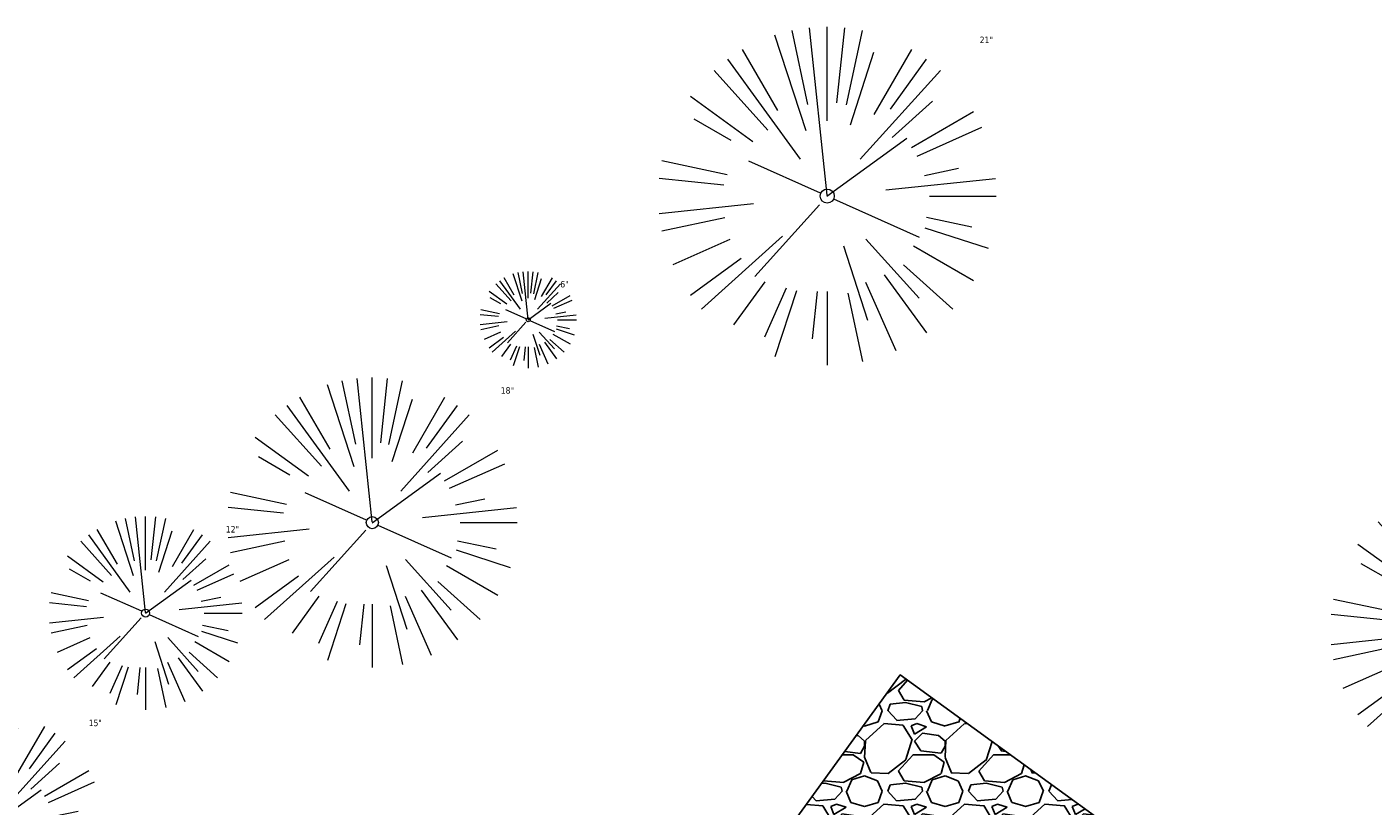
# Model space of a CAD drawing. Header units: feet. Extents: x 1134296 to 1140710, y 647902 to 649877.
# Tile 27 of 57: x 1134353 to 1134437, y 649099 to 649147. Entities that reach past the tile are written whole.
import ezdxf

# ---------------------------------------------------------------- set-up
doc = ezdxf.new("R2010")
doc.units = ezdxf.units.FT
doc.header["$MEASUREMENT"] = 0
for name, color, linetype in [('C-CAMPSITE-PADS', 6, 'Continuous'), ('C-SWLK-GRVL-PATT', 8, 'Continuous'), ('G-XREF', 7, 'Continuous')]:
    doc.layers.add(name, color=color, linetype=linetype)
doc.layers.add('V-SITE-VEGE', color=55, linetype='Continuous', lineweight=18)
doc.layers.add('V-SITE-VEGE-TEXT', color=8, linetype='Continuous', lineweight=18)
doc.styles.add('SEI-Dim & Leader', font='tahoma.ttf')
pattern_1 = [(228.012787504, (3.6, 5), (-40.00000000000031, -45.00000000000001), [0.67268, -66.5954402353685]), (184.969740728, (3.15, 4.5), (59.99999999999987, 5.000000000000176), [1.15434, -114.27962380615]), (132.510447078, (2, 4.4), (50.00000000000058, -54.99999999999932), [0.8139400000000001, -80.5801629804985]), (267.273689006, (0.05, 3.15), (5.000000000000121, 100.0000000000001), [1.05119, -104.067790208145]), (292.833654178, (0, 2.1), (-24.99999999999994, 60.00000000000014), [1.030775, -102.0468656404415]), (357.273689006, (0.4, 1.15), (-100.0000000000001, 5.000000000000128), [1.05119, -104.067790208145]), (37.6942404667, (1.45, 1.1), (-64.99999999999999, -49.99999999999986), [1.390145, -137.62424274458]), (72.2553283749, (2.55, 1.95), (35.00000000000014, 110), [1.31244, -129.9316074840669]), (121.429565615, (2.95, 3.2), (-40.0000000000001, 64.99999999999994), [1.05475, -104.420365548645]), (175.236358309, (2.4, 4.1), (54.99999999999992, -5.00000000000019), [1.20416, -59.0038128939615]), (222.397437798, (1.2, 4.2), (-59.99999999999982, -54.99999999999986), [1.55724, -154.1668750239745]), (138.814074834, (5, 3.1), (-35.00000000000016, 30), [0.5315049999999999, -52.61922406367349]), (171.46923439, (4.600000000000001, 3.45), (64.99999999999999, -9.999999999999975), [1.011185, -100.107557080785]), (225, (3.6, 3.6), (-5.551115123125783e-16, -4.999999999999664), [0.707105, -6.3639628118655]), (203.198590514, (3.25, 4.2), (24.99999999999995, 9.999999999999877), [0.38079, -37.6980755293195]), (291.801409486, (2.9, 4.050000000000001), (-4.99999999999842, 15.00000000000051), [0.538515, -26.3873090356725]), (30.96375653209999, (3.1, 3.55), (15.00000000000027, 9.999999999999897), [0.874645, -28.2801144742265]), (161.565051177, (3.85, 4), (10.00000000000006, -4.999999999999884), [0.632455, -15.178933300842]), (16.389540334, (0, 4.050000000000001), (49.99999999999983, 15.00000000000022), [0.886, -87.714225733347]), (70.3461759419, (0.8500000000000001, 4.3), (-20.0000000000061, -55.00000000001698), [0.7433049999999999, -73.58703873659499]), (293.198590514, (3.85, 5), (-9.999999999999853, 24.99999999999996), [0.761575, -37.3172905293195]), (343.610459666, (4.149999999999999, 4.3), (-49.99999999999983, 15.00000000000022), [0.8859999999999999, -87.71422573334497]), (339.44395478, (0, 0.95), (-25.00000000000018, 10.00000000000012), [0.8543999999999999, -41.86561872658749]), (294.775140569, (0.8, 0.65), (-25.00000000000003, 55.00000000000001), [0.71589, -70.87321531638]), (66.8014094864, (3.9, 0), (9.999999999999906, 24.99999999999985), [0.761575, -37.3172905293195]), (17.3540246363, (4.2, 0.7000000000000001), (-64.99999999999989, -19.99999999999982), [0.838155, -82.97711807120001]), (69.44395478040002, (1.45, 0), (-10.00000000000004, -24.99999999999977), [0.4272, -42.29281872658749]), (101.309932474, (3.6, 0), (-4.999999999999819, 20.00000000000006), [0.25495, -25.240147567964]), (165.963756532, (3.55, 0.25), (14.99999999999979, -5.000000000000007), [1.030775, -19.5847531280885]), (186.009005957, (2.55, 0.5), (50.00000000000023, 4.999999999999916), [0.9552499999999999, -94.56961587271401]), (303.690067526, (3.1, 3.1), (-4.999999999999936, 9.999999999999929), [0.7211099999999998, -17.30664637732]), (353.157226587, (3.5, 2.5), (85.00000000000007, -10.00000000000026), [1.25897, -124.6378131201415]), (60.9453959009, (4.75, 2.35), (-19.99999999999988, -34.99999999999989), [0.51478, -50.963370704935]), (90, (5, 2.8), (-4.999999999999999, 5), [0.3, -4.699999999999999]), (120.256437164, (2.45, 0.65), (20.00000000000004, -35.00000000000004), [0.69462, -68.76759994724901]), (48.01278750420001, (2.1, 1.25), (40, 44.99999999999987), [1.34536, -65.92276023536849]), (0, (3, 2.25), (5, 5), [1.3, -3.7]), (325.3048464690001, (4.3, 2.25), (50.0000000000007, -34.99999999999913), [0.7905699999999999, -78.26637150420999]), (254.054604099, (4.95, 1.8), (-5.000000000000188, -20.00000000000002), [0.72801, -35.6725394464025]), (207.645975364, (4.75, 1.1), (-94.99999999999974, -50.00000000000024), [1.185325, -117.347370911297]), (175.42607874, (3.7, 0.55), (-64.99999999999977, 5.000000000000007), [1.253995, -124.1453670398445])]

# ---------------------------------------------------------------- blocks, each defined once
blk = doc.blocks.new('V-SITE-VEGE-Coniferious Tree 2')
at = {"color": 0, "linetype": 'ByBlock'}
for p, q in [((-0.0574950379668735, 0.2703678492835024), (-0.1039851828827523, 0.4890788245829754)), ((-0.0003172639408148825, 0.0025937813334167), (-0.05229705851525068, 0.4972664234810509)), ((-3.601054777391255e-05, 0.2219193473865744), (-3.601054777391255e-05, 0.5000060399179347)), ((0.02890183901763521, 0.2753366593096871), (0.05222503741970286, 0.4972664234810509)), ((0.0571938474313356, 0.2692740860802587), (0.1039131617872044, 0.4890788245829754)), ((-0.06264093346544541, 0.1926377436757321), (-0.1545378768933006, 0.4755369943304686)), ((-0.07913071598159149, 0.1088658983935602), (-0.2939353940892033, 0.4045257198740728)), ((-0.1460065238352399, 0.2528363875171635), (-0.2500390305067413, 0.4330260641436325)), ((0.06850648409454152, 0.2109817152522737), (0.1382469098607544, 0.425630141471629)), ((0.139142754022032, 0.2410654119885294), (0.2499670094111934, 0.4330260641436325)), ((0.1868724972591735, 0.2572635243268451), (0.2938633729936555, 0.4045257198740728)), ((-0.1756943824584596, 0.1950752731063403), (-0.3346129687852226, 0.3715878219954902)), ((0.09777767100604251, 0.108636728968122), (0.3345409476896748, 0.3715878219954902)), ((-0.2201011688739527, 0.1598873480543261), (-0.4045617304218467, 0.2938993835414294)), ((0.1919663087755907, 0.1728666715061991), (0.3115823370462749, 0.2805763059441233)), ((0.2487690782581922, 0.143647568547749), (0.4329900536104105, 0.2500030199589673)), ((-0.2844040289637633, 0.1641894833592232), (-0.393144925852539, 0.2269610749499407)), ((0.2658942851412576, 0.1183972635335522), (0.4567507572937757, 0.2033670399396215)), ((-0.0009318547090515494, -0.0006770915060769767), (0.2349564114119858, 0.1707208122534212)), ((-0.2961437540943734, 0.06292784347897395), (-0.4891148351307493, 0.1039491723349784)), ((-0.01992166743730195, 0.008854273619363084), (-0.2318825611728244, 0.1032199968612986)), ((0.2872695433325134, 0.06106323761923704), (0.3884790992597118, 0.08257391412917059)), ((-0.3060292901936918, 0.03215663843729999), (-0.4973024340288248, 0.05226104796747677)), ((0.173080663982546, 0.01818771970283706), (0.497230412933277, 0.05226104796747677)), ((0.3024988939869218, 0), (0.4999700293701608, 0)), ((-0.2182782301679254, -0.02292736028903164), (-0.4973024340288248, -0.05226104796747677)), ((-0.02300503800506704, -0.02554197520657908), (-0.2137781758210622, -0.2373882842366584)), ((0.01849546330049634, -0.008260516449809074), (0.2719985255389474, -0.1211160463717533)), ((-0.302185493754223, -0.0642195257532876), (-0.4891148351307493, -0.1039491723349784)), ((0.2936342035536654, -0.06241742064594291), (0.4274066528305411, -0.09084484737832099)), ((-0.1320480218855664, -0.1188660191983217), (-0.3716238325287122, -0.3345769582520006)), ((0.2891445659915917, -0.09395946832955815), (0.4755009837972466, -0.1545018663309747)), ((-0.2881436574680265, -0.1282723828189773), (-0.4568227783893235, -0.2033670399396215)), ((0.04781873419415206, -0.1473038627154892), (0.1192466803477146, -0.3671294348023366)), ((0.1143820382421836, -0.1271057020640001), (0.2718110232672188, -0.301920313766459)), ((0.2555295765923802, -0.1475434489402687), (0.4329900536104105, -0.2500030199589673)), ((-0.254528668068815, -0.1848980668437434), (-0.4045617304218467, -0.2938993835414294)), ((0.1688618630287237, -0.2324611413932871), (0.2938633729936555, -0.4045257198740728)), ((0.2253521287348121, -0.2029399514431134), (0.3715518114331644, -0.3345769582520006)), ((-0.1842986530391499, -0.2536176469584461), (-0.2766747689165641, -0.3807650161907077)), ((-0.1213812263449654, -0.2725449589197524), (-0.1855903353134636, -0.4167758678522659)), ((0.1131111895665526, -0.2541280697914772), (0.2033310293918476, -0.4567867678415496)), ((-0.09098502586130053, -0.2799408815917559), (-0.1545378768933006, -0.4755369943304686)), ((-0.02966136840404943, -0.2817638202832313), (-0.04434904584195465, -0.4216092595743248)), ((-3.601054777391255e-05, -0.2817638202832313), (-3.601054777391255e-05, -0.5000060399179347)), ((0.06104806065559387, -0.2873055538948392), (0.1039131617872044, -0.4890788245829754))]:
    blk.add_line(p, q, dxfattribs=at)
blk.add_circle((-3.601054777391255e-05, 0), 0.02083358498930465)
blk = doc.blocks.new('C_XBASE-PACTOLA_02403811')
at = {"layer": 'V-SITE-VEGE'}
for p, xscale, yscale, zscale in [((1134402.713, 649136.981), 20.99974632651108, 20.99974632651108, 20.99974632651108), ((1134374.471, 649116.707), 17.99978256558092, 17.99978256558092, 17.99978256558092), ((1134442.95, 649110.068), 17.99978256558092, 17.99978256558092, 17.99978256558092), ((1134350.379, 649097.564), 14.99981880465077, 14.99981880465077, 14.99981880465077)]:
    blk.add_blockref('V-SITE-VEGE-Coniferious Tree 2', p, dxfattribs=dict(at, xscale=xscale, yscale=yscale, zscale=zscale))
at = {"layer": 'V-SITE-VEGE', "rotation": 8.537736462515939e-07}
for p, xscale, yscale, zscale in [((1134384.148, 649129.301), 5.999927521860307, 5.999927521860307, 5.999927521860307), ((1134360.394, 649111.094), 11.99985504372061, 11.99985504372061, 11.99985504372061)]:
    blk.add_blockref('V-SITE-VEGE-Coniferious Tree 2', p, dxfattribs=dict(at, xscale=xscale, yscale=yscale, zscale=zscale))
at = {"layer": 'V-SITE-VEGE-TEXT', "char_height": 0.4, "attachment_point": 7, "style": 'SEI-Dim & Leader'}
for s, insert in [('21"', (1134412.184234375, 649146.481)), ('6"', (1134386.13978125, 649131.301)), ('18"', (1134382.44634375, 649124.707)), ('12"', (1134365.3775625, 649116.094)), ('15"', (1134356.858453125, 649104.064))]:
    blk.add_mtext(s, dxfattribs=dict(at, insert=insert))
blk = doc.blocks.new('C_PBASE-PACTOLA_02403811')
at = {"layer": 'C-CAMPSITE-PADS'}
blk.add_lwpolyline([(1134395.512690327, 649091.0567238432), (1134407.250702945, 649107.2499032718), (1134433.159790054, 649088.4690830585), (1134421.421777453, 649072.2759036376)], close=True, dxfattribs=at)
blk = doc.blocks.new('C_PHTCH-PACTOLA_02403811')
at = {"layer": 'C-SWLK-GRVL-PATT'}
h = blk.add_hatch(dxfattribs=at)
h.set_pattern_fill('GRAVEL', color=256, scale=5)
h.set_pattern_definition(pattern_1)
edge = h.paths.add_edge_path(flags=16)
edge.add_arc((1134548.490387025, 649097.0318955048), 40.99999999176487, 248.796184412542, 254.9838623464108)
edge.add_line((1134537.86765222, 649057.4319270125), (1134546.132100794, 649055.2149796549))
edge.add_arc((1134546.909374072, 649058.112538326), 3.000000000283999, 254.9838623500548, 343.3819296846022)
edge.add_line((1134549.784071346, 649057.2545665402), (1134550.337651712, 649058.3434381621))
edge.add_arc((1134536.966462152, 649065.141326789), 15.00000000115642, 333.0512984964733, 411.0980064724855)
edge.add_arc((1134609.185327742, 649154.6367762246), 100.0000000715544, 220.8114317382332, 231.0980064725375, ccw=False)
edge.add_line((1134533.498860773, 649089.2796134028), (1134521.882953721, 649102.7313442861))
edge.add_arc((1134499.177013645, 649083.1241954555), 30.00000000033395, 40.81143173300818, 146.0651440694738)
edge.add_line((1134474.286828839, 649099.8716937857), (1134453.759212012, 649069.3634849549))
edge.add_arc((1134536.7264947, 649013.5384905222), 100.0000000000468, 146.065144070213, 183.5699678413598)
edge.add_line((1134436.920544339, 649007.3117520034), (1134439.167762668, 648971.2919705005))
edge.add_arc((1134459.128952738, 648972.5373182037), 19.99999999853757, 183.5699678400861, 214.657273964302)
edge.add_arc((1134426.226219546, 648949.7906668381), 19.99999999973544, -21.49407086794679, 34.65727396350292, ccw=False)
edge.add_line((1134444.835329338, 648942.4625679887), (1134443.399896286, 648938.8174027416))
edge.add_arc((1134452.704451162, 648935.1533533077), 9.999999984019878, 158.5059290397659, 247.8634065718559)
edge.add_line((1134448.93629179, 648925.8904717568), (1134482.502472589, 648912.2356799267))
edge.add_arc((1134486.270631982, 648921.4985614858), 9.999999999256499, 247.8634064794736, 321.8644980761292)
edge.add_line((1134494.136157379, 648915.3233278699), (1134501.197764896, 648924.3178464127))
edge.add_arc((1134540.525391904, 648893.4416783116), 50.00000002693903, 132.7699397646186, 141.8644980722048, ccw=False)
edge.add_line((1134506.572578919, 648930.1459899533), (1134521.070339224, 648943.5569414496))
edge.add_arc((1134504.093932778, 648961.9090972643), 24.99999997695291, 312.7699396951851, 341.1234729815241)
edge.add_arc((1135093.567282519, 648760.3570264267), 597.978384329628, 157.575895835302, 161.1234729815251, ccw=False)
edge.add_arc((1134536.182724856, 648990.3687366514), 4.99999999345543, 337.5758958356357, 399.4769718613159)
edge.add_line((1134540.042125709, 648993.5475768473), (1134535.556339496, 648998.9937289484))
edge.add_arc((1134531.696938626, 648995.8148887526), 5.000000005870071, 39.47697174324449, 129.4769716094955)
edge.add_line((1134528.51809844, 648999.6742896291), (1134515.801917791, 648989.2004602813))
edge.add_line((1134515.801917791, 648989.2004602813), (1134511.293630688, 648990.6693089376))
edge.add_line((1134511.293630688, 648990.6693089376), (1134527.518786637, 649004.0333463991))
edge.add_arc((1134525.611482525, 649006.3489869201), 3.000000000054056, 309.4769716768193, 399.4769716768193)
edge.add_line((1134527.927123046, 649008.2562910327), (1134522.621097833, 649014.6982878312))
edge.add_arc((1134511.042895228, 649005.1617672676), 15.00000000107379, 39.47697167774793, 71.57860019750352)
edge.add_line((1134515.782946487, 649019.393138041), (1134513.264941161, 649020.2318115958))
edge.add_line((1134513.264941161, 649020.2318115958), (1134514.528954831, 649024.0268438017))
edge.add_line((1134514.528954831, 649024.0268438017), (1134517.046960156, 649023.188170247))
edge.add_arc((1134511.042895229, 649005.1617672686), 18.99999999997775, 39.47697167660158, 71.57860019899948, ccw=False)
edge.add_line((1134525.708618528, 649017.2413599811), (1134538.525775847, 649001.6801662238))
edge.add_arc((1134542.385176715, 649004.8590064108), 4.999999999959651, 219.4769716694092, 336.078134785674)
edge.add_arc((1135093.567291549, 648760.3570231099), 597.9783939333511, 152.1483058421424, 156.0781347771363, ccw=False)
edge.add_arc((1134560.438019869, 649042.0592120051), 4.999999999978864, 332.1483058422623, 434.9838623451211)
edge.add_line((1134561.733475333, 649046.8884764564), (1134536.831287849, 649053.5685154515))
edge.add_arc((1134548.490387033, 649097.0318955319), 45.00000002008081, 248.7961844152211, 254.9838623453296, ccw=False)
edge.add_line((1134532.214487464, 649055.0784082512), (1134533.661234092, 649058.8076071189))
edge = h.paths.add_edge_path()
edge.add_line((1134601.857481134, 649091.7855040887), (1134597.711378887, 649094.5801124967))
edge.add_arc((1135093.567290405, 648760.3570236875), 597.9783926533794, 146.0187423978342, 150.7800618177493)
edge.add_arc((1134567.17752859, 649055.0383738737), 5.286670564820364, 257.3645220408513, 328.39940210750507, ccw=False)
edge.add_line((1134566.021082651, 649049.8797385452), (1134558.179472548, 649051.9832590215))
edge.add_arc((1134559.47492801, 649056.8125234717), 4.999999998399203, 159.6940240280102, 254.9838623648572, ccw=False)
edge.add_arc((1134536.966462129, 649065.1413267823), 19.00000002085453, 339.6940240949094, 411.0980064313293)
edge.add_arc((1134609.185327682, 649154.6367761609), 95.99999998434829, 220.8114317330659, 231.0980064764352, ccw=False)
edge.add_line((1134536.52631945, 649091.8938999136), (1134524.910412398, 649105.3456307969))
edge.add_arc((1134499.177013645, 649083.1241954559), 33.99999999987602, 40.811431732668, 112.67770225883)
edge.add_arc((1134484.911775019, 649117.2636589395), 3.000000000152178, 228.8203477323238, 292.67770225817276, ccw=False)
edge.add_line((1134482.93650839, 649115.0057125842), (1134470.117493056, 649126.2198732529))
edge.add_line((1134470.117493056, 649126.2198732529), (1134467.483804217, 649123.2092781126))
edge.add_line((1134467.483804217, 649123.2092781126), (1134477.860940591, 649114.1312895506))
edge.add_arc((1134475.88567396, 649111.8733431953), 3.000000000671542, -50.98707642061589, 48.82034771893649, ccw=False)
edge.add_arc((1134499.177013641, 649083.1241954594), 33.99999999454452, 129.0129235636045, 146.0651440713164)
edge.add_line((1134470.968137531, 649102.104693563), (1134450.907684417, 649072.2907849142))
edge.add_arc((1134448.418665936, 649073.9655347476), 3.000000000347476, 250.8568652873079, 326.06514406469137, ccw=False)
edge.add_line((1134447.434878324, 649071.1314278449), (1134442.571547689, 649072.8196084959))
edge.add_arc((1134449.130131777, 649091.713654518), 20.00000000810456, 234.0626253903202, 250.8568652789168, ccw=False)
edge.add_line((1134437.392119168, 649075.5204750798), (1134428.464585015, 649081.9918112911))
edge.add_line((1134428.464585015, 649081.9918112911), (1134426.116982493, 649078.7531754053))
edge.add_line((1134426.116982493, 649078.7531754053), (1134435.044516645, 649072.2818391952))
edge.add_arc((1134449.130131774, 649091.713654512), 24.00000000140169, 234.0626253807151, 250.8568652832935)
edge.add_line((1134441.259830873, 649069.0407992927), (1134444.032547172, 649068.0783218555))
edge.add_arc((1134443.048759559, 649065.2442149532), 3.000000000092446, -28.89664176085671, 70.85686528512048, ccw=False)
edge.add_arc((1134536.726494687, 649013.5384905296), 103.9999999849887, 151.1033582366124, 161.2127055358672)
edge.add_arc((1134435.427379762, 649047.9984573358), 3.000000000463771, 257.0526530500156, 341.21270553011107, ccw=False)
edge.add_line((1134434.755213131, 649045.0747282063), (1134412.262785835, 649050.2457472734))
edge.add_arc((1134414.055230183, 649058.0423582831), 7.999999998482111, 236.9020541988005, 257.0526530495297, ccw=False)
edge.add_line((1134409.686654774, 649051.3404519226), (1134407.502367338, 649047.9894985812))
edge.add_arc((1134414.055230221, 649058.0423582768), 12.00000000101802, 236.9020555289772, 257.0526530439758)
edge.add_line((1134411.366563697, 649046.3474417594), (1134433.321365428, 649041.3000230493))
edge.add_arc((1134432.649198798, 649038.3762939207), 2.999999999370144, -13.422447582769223, 77.05265305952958, ccw=False)
edge.add_arc((1134536.726494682, 649013.5384905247), 103.9999999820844, 166.5775524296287, 179.7756991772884)
edge.add_arc((1134429.727314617, 649013.9573717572), 3.000000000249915, 271.95738677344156, 359.7756991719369, ccw=False)
edge.add_line((1134429.829783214, 649010.9591222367), (1134395.691993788, 649010.0690074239))
edge.add_line((1134395.691993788, 649010.0690074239), (1134406.987773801, 649006.1761351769))
edge.add_line((1134406.987773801, 649006.1761351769), (1134430.013276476, 649006.9630579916))
edge.add_arc((1134430.115745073, 649003.964808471), 3.000000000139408, 3.5699678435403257, 91.95738676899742, ccw=False)
edge.add_line((1134433.109923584, 649004.1516106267), (1134435.175524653, 648971.0429009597))
edge.add_arc((1134459.128952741, 648972.5373182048), 24.00000000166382, 183.5699678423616, 214.6572739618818)
edge.add_arc((1134426.226219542, 648949.7906668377), 16.00000000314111, -21.49407086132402, 34.65727395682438, ccw=False)
edge.add_line((1134441.11350738, 648943.9281877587), (1134439.678074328, 648940.2830225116))
edge.add_arc((1134452.704451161, 648935.1533533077), 13.9999999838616, 158.5059290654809, 247.8634065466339)
edge.add_line((1134447.429028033, 648922.1853191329), (1134456.136823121, 648918.642970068))
edge.add_arc((1134455.006375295, 648915.8641055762), 3.000000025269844, -18.388473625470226, 67.86340650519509, ccw=False)
edge.add_arc((1134475.883044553, 648908.9240263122), 19.00000041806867, 161.6115263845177, 190.4898903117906)
edge.add_line((1134457.200590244, 648905.4648476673), (1134457.839190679, 648902.0158719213))
edge.add_line((1134457.839190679, 648902.0158719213), (1134461.772338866, 648902.7441200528))
edge.add_line((1134461.772338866, 648902.7441200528), (1134461.133738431, 648906.1930957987))
edge.add_arc((1134475.883044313, 648908.9240263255), 15.00000018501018, 164.7466039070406, 190.4898904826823, ccw=False)
edge.add_arc((1134464.305783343, 648912.081087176), 2.999999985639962, 67.8634065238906, 164.7466039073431, ccw=False)
edge.add_line((1134465.436231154, 648914.8599516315), (1134480.995208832, 648908.5305273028))
edge.add_arc((1134486.270631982, 648921.498561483), 13.9999999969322, 247.8634064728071, 321.8644980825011)
edge.add_line((1134497.282367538, 648912.8532344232), (1134504.343975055, 648921.8477529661))
edge.add_arc((1134540.525391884, 648893.4416783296), 45.99999999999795, 132.7699397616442, 141.8644980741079, ccw=False)
edge.add_line((1134509.288803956, 648927.2096450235), (1134525.152399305, 648941.8840432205))
edge.add_arc((1134504.780711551, 648963.9066302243), 30.00000000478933, 312.7699396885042, 322.9315985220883)
edge.add_arc((1134531.909871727, 648943.412517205), 4.000000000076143, 42.76993976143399, 142.9315985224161, ccw=False)
edge.add_line((1134534.846216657, 648946.1287422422), (1134542.540399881, 648937.811030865))
edge.add_arc((1134539.604054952, 648935.0948058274), 3.999999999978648, -47.2300602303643, 42.7699397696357, ccw=False)
edge.add_line((1134542.320279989, 648932.1584608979), (1134526.38641549, 648916.9091733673))
edge.add_line((1134526.38641549, 648916.9091733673), (1134521.286832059, 648900.3121323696))
edge.add_line((1134521.286832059, 648900.3121323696), (1134542.10752488, 648887.8942024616))
edge.add_line((1134542.10752488, 648887.8942024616), (1134549.894702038, 648886.1185365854))
edge.add_line((1134549.894702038, 648886.1185365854), (1134551.221944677, 648891.6030739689))
edge.add_arc((1134959.072848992, 648795.1471716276), 419.1015404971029, 164.2193477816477, 166.6941415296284, ccw=False)
edge.add_arc((1134590.557581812, 649043.6190399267), 138.9217900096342, 253.02220341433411, 255.4969971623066, ccw=False)
edge.add_arc((1134576.143964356, 648903.9869904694), 27.0124622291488, 163.0222034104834, 165.4969971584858, ccw=False)
edge.add_arc((1134569.636619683, 648986.5937934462), 77.17846351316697, 253.02220341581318, 255.49699716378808, ccw=False)
edge.add_arc((1134629.291471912, 648891.5182768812), 84.89630986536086, 163.0222034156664, 165.4969971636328, ccw=False)
edge.add_arc((1134528.955099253, 648842.3151432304), 76.4283760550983, 73.0222034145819, 75.49699716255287, ccw=False)
edge.add_arc((1134577.236120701, 648907.9216800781), 27.02287450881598, 161.4316114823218, 163.9064052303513, ccw=False)
edge.add_arc((1134516.829655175, 648782.0317656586), 138.9217900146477, 73.02220341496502, 75.49699716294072, ccw=False)
edge.add_arc((1134538.177323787, 648920.4382053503), 20.00000000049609, 343.9213237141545, 402.7699397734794)
edge.add_line((1134552.859048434, 648934.0193305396), (1134533.44635728, 648955.0052048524))
edge.add_arc((1135093.567288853, 648760.3570244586), 592.9783909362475, 146.0187423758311, 160.8370987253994, ccw=False)
h.paths.add_polyline_path([(1134532.503592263, 648914.2486780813), (1134529.531, 648901.903), (1134537.526000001, 648900.0259999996), (1134540.366, 648911.821), (1134540.991, 648911.66), (1134541.145, 648912.168)], flags=16)
h = blk.add_hatch(dxfattribs=at)
h.set_pattern_fill('GRAVEL', color=256, scale=5)
h.set_pattern_definition(pattern_1)
h.paths.add_polyline_path([(1134395.512690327, 649091.0567238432), (1134407.250702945, 649107.2499032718), (1134433.159790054, 649088.4690830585), (1134421.421777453, 649072.2759036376)])

msp = doc.modelspace()

# ---------------------------------------------------------------- block references
at = {"layer": 'G-XREF'}
for name in ['C_PBASE-PACTOLA_02403811', 'C_XBASE-PACTOLA_02403811', 'C_PHTCH-PACTOLA_02403811']:
    msp.add_blockref(name, (0, 0), dxfattribs=at)

doc.saveas('drawing.dxf')
